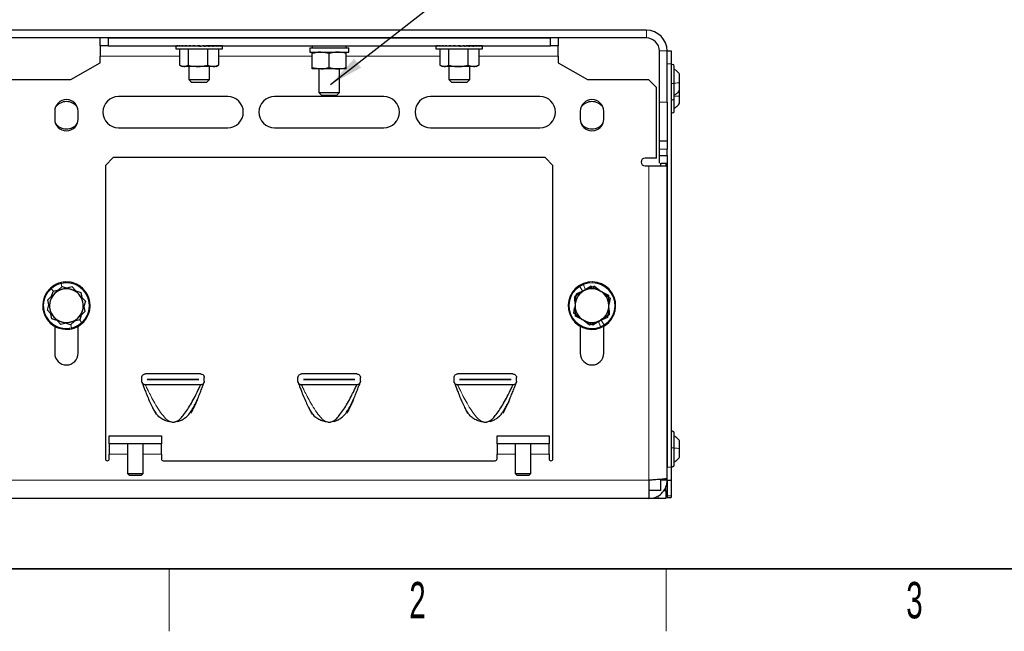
# Model space of a CAD drawing. Header units: millimetres. Extents: x 5 to 418, y 2 to 292.
# Tile 2 of 32: x 59 to 154, y 6 to 65. Entities that reach past the tile are written whole.
import ezdxf

# ---------------------------------------------------------------- set-up
doc = ezdxf.new("R2010")
doc.units = ezdxf.units.MM
doc.layers.add('SLD-0', color=7, linetype='Continuous')
doc.styles.add('SLDTEXTSTYLE0', font='TXT', dxfattribs={"width": 0.605})
doc.dimstyles.new('SLDDIMSTYLE2', dxfattribs={"dimtxt": 0.18, "dimasz": 3.302, "dimexe": 0, "dimexo": 0.0625, "dimgap": 0, "dimtad": 0, "dimtih": 1, "dimtoh": 1, "dimdec": 0, "dimrnd": 1e-09, "dimzin": 0, "dimdsep": 46, "dimtxsty": 'Standard', "dimsah": 1, "dimcen": 0.09, "dimadec": 0, "dimazin": 0, "dimtfac": 3.302, "dimtdec": 0, "dimtofl": 0, "dimtmove": 0, "dimatfit": 3, "dimfxl": 1, "dimfrac": 2, "dimtolj": 1, "dimtzin": 0, "dimarcsym": 0})

msp = doc.modelspace()

# ---------------------------------------------------------------- linework, layer by layer
at = {"color": 7, "linetype": 'Continuous', "lineweight": 25}
for p, q in [((119.5935, 63.7719), (58.6435, 63.7719)), ((119.5935, 63.0219), (58.6435, 63.0219)), ((67.1185, 62.2719), (67.1185, 63.0219)), ((67.8685, 63.0219), (67.8685, 62.2719)), ((67.8685, 63.0219), (110.3685, 63.0219)), ((110.3685, 62.2719), (110.3685, 63.0219)), ((111.1185, 63.0219), (111.1185, 62.2719)), ((67.8685, 62.2719), (67.1185, 62.2719)), ((67.1185, 62.2719), (67.1185, 61.2719)), ((67.8685, 62.2719), (110.3685, 62.2719)), ((74.381, 62.265), (74.381, 61.9694)), ((74.381, 61.9694), (76.4641, 61.9694)), ((74.3819, 62.2694), (74.3819, 62.2394)), ((74.3819, 62.2694), (74.4364, 62.269)), ((74.4122, 62.2694), (74.4122, 62.2692)), ((74.4122, 62.2694), (74.4371, 62.2692)), ((74.4376, 62.2694), (74.4376, 62.2394)), ((74.4376, 62.2694), (74.5716, 62.2685)), ((74.5273, 62.2694), (74.5273, 62.2688)), ((74.5273, 62.2694), (74.5751, 62.2691)), ((74.5771, 62.2694), (74.5771, 62.2394)), ((74.5771, 62.2694), (74.7823, 62.2679)), ((74.7227, 62.2694), (74.7227, 62.2683)), ((74.7227, 62.2694), (74.7905, 62.2689)), ((74.7466, 61.9694), (74.7466, 60.4145)), ((74.7951, 62.2694), (74.7951, 62.2394)), ((74.7951, 62.2694), (75.06, 62.2672)), ((74.9909, 62.2694), (74.9909, 62.2678)), ((74.9909, 62.2694), (75.047, 62.2689)), ((75.047, 62.2694), (75.047, 62.2673)), ((75.047, 62.2694), (76.5101, 62.2694)), ((75.0831, 62.2694), (75.0831, 62.2394)), ((75.0831, 62.2694), (75.3927, 62.2664)), ((75.4301, 62.2694), (75.4301, 62.2394)), ((75.4301, 62.2694), (75.7651, 62.2652)), ((75.5704, 61.9694), (75.5704, 60.4145)), ((75.6185, 62.2719), (75.6185, 62.2694)), ((75.8228, 62.2694), (75.8228, 62.2394)), ((75.8228, 62.2694), (76.0597, 62.2649)), ((76.0597, 62.2649), (76.0597, 62.2564)), ((76.2461, 62.2694), (76.2461, 62.2394)), ((76.2461, 62.2694), (76.3569, 62.2649)), ((76.3569, 62.2649), (76.3569, 62.247)), ((76.4641, 61.9694), (78.856, 61.9694)), ((76.5101, 62.2694), (78.19, 62.2694)), ((76.6837, 62.2694), (76.6837, 62.2394)), ((77.1187, 62.2694), (76.9698, 62.2649)), ((77.1187, 62.2694), (77.1187, 62.2394)), ((77.5346, 62.2694), (77.2619, 62.2649)), ((77.4423, 61.9694), (77.4423, 60.4145)), ((77.5346, 62.2694), (77.5346, 62.2394)), ((77.9152, 62.2694), (77.5346, 62.265)), ((77.6185, 62.2694), (77.6185, 62.2719)), ((77.9152, 62.2694), (77.9152, 62.2394)), ((78.2461, 62.2694), (77.9152, 62.2664)), ((78.19, 62.2689), (78.19, 62.2694)), ((78.2461, 62.2694), (78.2461, 62.2394)), ((78.5143, 62.2694), (78.2461, 62.2673)), ((78.4419, 62.2694), (78.2461, 62.2678)), ((78.4904, 61.9694), (78.4904, 60.4145)), ((78.5143, 62.2694), (78.5143, 62.2394)), ((78.7097, 62.2694), (78.5143, 62.268)), ((78.6599, 62.2694), (78.5143, 62.2683)), ((78.7097, 62.2694), (78.7097, 62.2394)), ((78.8248, 62.2694), (78.7097, 62.2686)), ((78.7994, 62.2694), (78.7097, 62.2688)), ((78.8248, 62.2694), (78.8248, 62.2394)), ((78.855, 62.2694), (78.8248, 62.2692)), ((78.856, 61.9694), (78.856, 62.265)), ((87.2435, 62.0719), (87.2435, 61.6719)), ((87.2435, 62.0719), (90.9935, 62.0719)), ((87.2435, 61.6719), (90.9935, 61.6719)), ((87.4887, 61.5268), (87.4935, 61.6719)), ((87.4887, 60.192), (87.4887, 61.5268)), ((87.4935, 62.2719), (87.4935, 62.0719)), ((87.4983, 60.192), (87.4983, 61.5268)), ((89.1281, 61.5268), (88.3132, 61.6719)), ((89.1281, 60.192), (89.1281, 61.5268)), ((90.7435, 62.0719), (90.7435, 62.2719)), ((90.7483, 60.192), (90.7483, 61.5268)), ((90.9935, 61.6719), (90.9935, 62.0719)), ((99.381, 62.2645), (99.381, 61.9694)), ((99.381, 61.9694), (103.856, 61.9694)), ((99.3821, 62.2694), (99.3821, 62.2394)), ((99.3821, 62.2694), (99.4378, 62.269)), ((99.4112, 62.2694), (99.4112, 62.2692)), ((99.4112, 62.2694), (99.4384, 62.2692)), ((99.439, 62.2694), (99.439, 62.2394)), ((99.439, 62.2694), (99.5741, 62.2685)), ((99.525, 62.2694), (99.525, 62.2688)), ((99.525, 62.2694), (99.5774, 62.269)), ((99.5797, 62.2694), (99.5797, 62.2394)), ((99.5797, 62.2694), (99.7858, 62.2679)), ((99.7193, 62.2694), (99.7193, 62.2684)), ((99.7193, 62.2694), (99.7937, 62.2688)), ((99.7462, 61.9694), (99.7462, 60.4145)), ((99.7987, 62.2694), (99.7987, 62.2394)), ((99.7987, 62.2694), (100.0644, 62.2672)), ((99.9866, 62.2694), (99.9866, 62.2679)), ((99.9866, 62.2694), (100.047, 62.2688)), ((100.047, 62.2694), (100.047, 62.2674)), ((100.047, 62.2694), (103.19, 62.2694)), ((100.0877, 62.2694), (100.0877, 62.2394)), ((100.0877, 62.2694), (100.3978, 62.2664)), ((100.4354, 62.2694), (100.4354, 62.2394)), ((100.4354, 62.2694), (100.7706, 62.2652)), ((100.5748, 61.9694), (100.5748, 60.4145)), ((100.6185, 62.2719), (100.6185, 62.2694)), ((100.8287, 62.2694), (100.8287, 62.2394)), ((100.8287, 62.2694), (101.0638, 62.2649)), ((101.0638, 62.2649), (101.0638, 62.2562)), ((101.2523, 62.2694), (101.2523, 62.2394)), ((101.2523, 62.2694), (101.3613, 62.2649)), ((101.3613, 62.2649), (101.3613, 62.2469)), ((101.6899, 62.2694), (101.6899, 62.2394)), ((102.1249, 62.2694), (101.9741, 62.2649)), ((102.1249, 62.2694), (102.1249, 62.2394)), ((102.5403, 62.2694), (102.2659, 62.2649)), ((102.4471, 61.9694), (102.4471, 60.4145)), ((102.5403, 62.2694), (102.5403, 62.2394)), ((102.9203, 62.2694), (102.5403, 62.265)), ((102.6185, 62.2694), (102.6185, 62.2719)), ((102.9203, 62.2694), (102.9203, 62.2394)), ((103.2504, 62.2694), (102.9203, 62.2664)), ((103.19, 62.2688), (103.19, 62.2694)), ((103.2504, 62.2694), (103.2504, 62.2394)), ((103.5176, 62.2694), (103.2504, 62.2673)), ((103.4383, 62.2694), (103.2504, 62.2679)), ((103.4908, 61.9694), (103.4908, 60.4145)), ((103.5176, 62.2694), (103.5176, 62.2394)), ((103.712, 62.2694), (103.5176, 62.268)), ((103.6573, 62.2694), (103.5176, 62.2684)), ((103.712, 62.2694), (103.712, 62.2394)), ((103.8258, 62.2694), (103.712, 62.2686)), ((103.7979, 62.2694), (103.712, 62.2688)), ((103.8258, 62.2694), (103.8258, 62.2394)), ((103.8549, 62.2694), (103.8258, 62.2692)), ((103.856, 61.9694), (103.856, 62.2645)), ((111.1185, 62.2719), (110.3685, 62.2719)), ((111.1185, 61.2719), (111.1185, 62.2719)), ((120.8435, 56.8469), (120.8435, 61.7719)), ((121.5935, 61.7719), (121.9685, 61.7719)), ((121.5935, 56.8469), (121.5935, 61.7719)), ((121.9685, 61.7719), (121.9685, 60.5219)), ((64.3039, 59.0219), (67.1185, 60.6469)), ((67.1185, 60.6469), (67.1185, 61.2719)), ((111.1185, 61.2719), (111.1185, 60.6469)), ((111.1185, 60.6469), (113.9331, 59.0219)), ((74.7466, 60.4145), (75.1585, 60.2694)), ((74.8019, 60.38), (74.9935, 60.2694)), ((75.1585, 60.2694), (74.9935, 60.2694)), ((76.5064, 60.2694), (75.1585, 60.2694)), ((75.6185, 60.2694), (75.6185, 59.0219)), ((77.9664, 60.2694), (76.5064, 60.2694)), ((77.4423, 60.4145), (77.9664, 60.2694)), ((77.6185, 59.0219), (77.6185, 60.2694)), ((78.2435, 60.2694), (77.9664, 60.2694)), ((78.2435, 60.2694), (78.435, 60.38)), ((78.4904, 60.4145), (78.4278, 60.3925)), ((87.4983, 60.192), (87.4935, 60.0469)), ((88.3132, 60.0469), (87.4935, 60.0469)), ((87.4983, 60.192), (88.3132, 60.0469)), ((88.1185, 60.0469), (88.1185, 57.7719)), ((89.9382, 60.0469), (88.3132, 60.0469)), ((90.7435, 60.0469), (89.9382, 60.0469)), ((90.1185, 57.7719), (90.1185, 60.0469)), ((99.7462, 60.4145), (100.1605, 60.2694)), ((99.7997, 60.3813), (99.9935, 60.2694)), ((100.1605, 60.2694), (99.9935, 60.2694)), ((101.5109, 60.2694), (100.1605, 60.2694)), ((100.6185, 60.2694), (100.6185, 59.0219)), ((102.9689, 60.2694), (101.5109, 60.2694)), ((102.4471, 60.4145), (102.9689, 60.2694)), ((102.6185, 59.0219), (102.6185, 60.2694)), ((103.2435, 60.2694), (102.9689, 60.2694)), ((103.2435, 60.2694), (103.4373, 60.3813)), ((103.4908, 60.4145), (103.4303, 60.3934)), ((121.9685, 60.5219), (121.9685, 21.7719)), ((122.2685, 58.666), (122.2685, 60.3219)), ((58.431, 59.0219), (64.3039, 59.0219)), ((75.6185, 59.0219), (75.8685, 58.7719)), ((75.6185, 59.0219), (77.6185, 59.0219)), ((75.8685, 58.7719), (77.3685, 58.7719)), ((77.3685, 58.7719), (77.6185, 59.0219)), ((100.6185, 59.0219), (100.8685, 58.7719)), ((100.6185, 59.0219), (102.6185, 59.0219)), ((100.8685, 58.7719), (102.3685, 58.7719)), ((102.3685, 58.7719), (102.6185, 59.0219)), ((113.9331, 59.0219), (119.806, 59.0219)), ((120.556, 58.2719), (119.806, 59.0219)), ((122.2685, 57.2219), (122.2685, 58.666)), ((122.7935, 58.7193), (122.7935, 59.5419)), ((122.7935, 58.0019), (122.7935, 58.7193)), ((88.1185, 57.7719), (88.3685, 57.5219)), ((88.1185, 57.7719), (90.1185, 57.7719)), ((89.8685, 57.5219), (90.1185, 57.7719)), ((120.556, 51.4719), (120.556, 58.2719)), ((122.7935, 57.4516), (122.7935, 58.0019)), ((79.3685, 57.3969), (68.8685, 57.3969)), ((94.3685, 57.3969), (83.8685, 57.3969)), ((88.3685, 57.5219), (89.8685, 57.5219)), ((109.3685, 57.3969), (98.8685, 57.3969)), ((120.8435, 53.0969), (120.8435, 56.8469)), ((121.5935, 56.8469), (121.5935, 53.0969)), ((122.2685, 55.9719), (122.2685, 57.215)), ((122.7935, 56.7519), (122.7935, 57.4516)), ((62.7435, 55.9719), (62.7435, 55.2219)), ((64.9935, 55.2219), (64.9935, 55.9719)), ((113.2435, 55.9719), (113.2435, 55.2219)), ((115.4935, 55.2219), (115.4935, 55.9719)), ((68.8685, 54.3969), (79.3685, 54.3969)), ((83.8685, 54.3969), (94.3685, 54.3969)), ((98.8685, 54.3969), (109.3685, 54.3969)), ((121.5935, 53.0969), (120.8435, 53.0969)), ((120.8435, 52.3469), (120.8435, 53.0969)), ((121.5935, 53.0969), (121.5935, 52.3469)), ((120.8435, 51.7219), (120.8435, 52.3469)), ((121.5935, 51.7219), (121.5935, 52.3469)), ((67.6185, 50.7719), (68.3685, 51.5219)), ((109.8685, 51.5219), (68.3685, 51.5219)), ((109.8685, 51.5219), (110.6185, 50.7719)), ((120.556, 51.4719), (119.4685, 51.4719)), ((120.8435, 51.7219), (121.5935, 51.7219)), ((120.8435, 50.9969), (120.8435, 51.7219)), ((121.5935, 51.7219), (121.5935, 50.9719)), ((67.6185, 50.7719), (67.6185, 22.5844)), ((110.6185, 22.5844), (110.6185, 50.7719)), ((119.4685, 50.7219), (119.8435, 50.7219)), ((119.8435, 50.7219), (121.5935, 50.7219)), ((120.9935, 50.7219), (120.9935, 50.9969)), ((121.5935, 50.9719), (120.9935, 50.9719)), ((121.5717, 50.9719), (121.4935, 50.8365)), ((121.4935, 50.7219), (121.4935, 50.9719)), ((121.5935, 50.9719), (121.5935, 21.7719)), ((121.5935, 20.6987), (121.5935, 50.7219)), ((63.5, 38.8796), (62.5862, 38.6668)), ((63.471, 39.1307), (63.0889, 38.7838)), ((63.471, 39.1307), (64.3644, 38.8444)), ((64.4137, 39.0923), (63.5, 38.8796)), ((64.3644, 38.8444), (65.2579, 38.558)), ((64.4137, 39.0923), (64.7664, 38.7155)), ((114.2955, 39.1719), (113.6221, 38.7473)), ((114.6222, 39.1561), (113.7537, 38.8011)), ((114.2955, 39.1719), (115.1256, 38.7347)), ((114.6222, 39.1561), (115.2514, 38.6685)), ((62.444, 38.1985), (62.0816, 37.8696)), ((62.191, 37.3652), (62.0816, 37.8696)), ((62.444, 38.1985), (62.5862, 38.6668)), ((65.2579, 38.558), (65.3615, 38.0797)), ((65.3615, 38.0797), (65.696, 37.7224)), ((113.5019, 38.6715), (112.7082, 38.1712)), ((112.7266, 37.6985), (112.7082, 38.1712)), ((112.7584, 37.5166), (112.8853, 38.4462)), ((113.6221, 38.7473), (112.8853, 38.4462)), ((115.2514, 38.6685), (115.9558, 38.2976)), ((115.3638, 38.5814), (116.1054, 38.0068)), ((115.9558, 38.2976), (115.9923, 37.3601)), ((116.1054, 38.0068), (116.0356, 37.4948)), ((62.041, 36.8714), (62.191, 37.3652)), ((65.696, 37.7224), (65.546, 37.2286)), ((65.546, 37.2286), (65.6554, 36.7242)), ((112.6316, 36.587), (112.7014, 37.099)), ((112.7812, 36.2962), (112.7447, 37.2337)), ((115.9786, 37.0772), (115.8517, 36.1476)), ((62.3754, 36.5141), (62.041, 36.8714)), ((62.4791, 36.0358), (62.3754, 36.5141)), ((63.3725, 35.7494), (62.4791, 36.0358)), ((65.293, 36.3953), (65.1507, 35.927)), ((65.6554, 36.7242), (65.293, 36.3953)), ((113.3732, 36.0124), (112.6316, 36.587)), ((113.4856, 35.9253), (112.7812, 36.2962)), ((115.8517, 36.1476), (115.1149, 35.8465)), ((116.0288, 36.4226), (115.2351, 35.9223)), ((116.0104, 36.8953), (116.0288, 36.4226)), ((62.7435, 35.3195), (62.7435, 32.7219)), ((63.3232, 35.5015), (62.9706, 35.8783)), ((64.237, 35.7142), (63.3232, 35.5015)), ((64.266, 35.4631), (63.3725, 35.7494)), ((65.1507, 35.927), (64.237, 35.7142)), ((64.6481, 35.81), (64.266, 35.4631)), ((64.9935, 32.7219), (64.9935, 35.3195)), ((113.2435, 35.3195), (113.2435, 32.7219)), ((114.1148, 35.4377), (113.4856, 35.9253)), ((114.4415, 35.4219), (113.6114, 35.8591)), ((114.9833, 35.7927), (114.1148, 35.4377)), ((115.1149, 35.8465), (114.4415, 35.4219)), ((115.4935, 32.7219), (115.4935, 35.3195)), ((71.1185, 30.0368), (71.1185, 30.3868)), ((76.7685, 30.7368), (71.4685, 30.7368)), ((77.1185, 30.0368), (77.1185, 30.3868)), ((86.1185, 30.0368), (86.1185, 30.3868)), ((91.7685, 30.7368), (86.4685, 30.7368)), ((92.1185, 30.0368), (92.1185, 30.3868)), ((101.1185, 30.0368), (101.1185, 30.3868)), ((106.7685, 30.7368), (101.4685, 30.7368)), ((107.1185, 30.0368), (107.1185, 30.3868)), ((76.7685, 29.6868), (71.4685, 29.6868)), ((71.6435, 30.213), (76.5935, 30.213)), ((71.6435, 30.2105), (71.6435, 30.213)), ((76.5935, 30.2105), (71.6435, 30.2105)), ((76.5935, 30.213), (76.5935, 30.2105)), ((91.7685, 29.6868), (86.4685, 29.6868)), ((86.6435, 30.213), (91.5935, 30.213)), ((86.6435, 30.2105), (86.6435, 30.213)), ((91.5935, 30.2105), (86.6435, 30.2105)), ((91.5935, 30.213), (91.5935, 30.2105)), ((106.7685, 29.6868), (101.4685, 29.6868)), ((101.6435, 30.213), (106.5935, 30.213)), ((101.6435, 30.2105), (101.6435, 30.213)), ((106.5935, 30.2105), (101.6435, 30.2105)), ((106.5935, 30.213), (106.5935, 30.2105)), ((72.4499, 26.962), (72.3813, 27.0625)), ((75.8557, 27.0625), (75.7871, 26.962)), ((75.8827, 27.1219), (75.8557, 27.0625)), ((75.9471, 27.2204), (75.9937, 27.2997)), ((87.4499, 26.962), (87.3813, 27.0625)), ((90.8557, 27.0625), (90.7871, 26.962)), ((90.8827, 27.1219), (90.8557, 27.0625)), ((90.9471, 27.2204), (90.9937, 27.2997)), ((102.4499, 26.962), (102.3813, 27.0625)), ((105.8557, 27.0625), (105.7871, 26.962)), ((105.8827, 27.1219), (105.8557, 27.0625)), ((105.9471, 27.2204), (105.9937, 27.2997)), ((74.5895, 26.1755), (74.248, 26.1159)), ((89.5895, 26.1755), (89.248, 26.1159)), ((104.5895, 26.1755), (104.248, 26.1159)), ((67.9935, 24.7719), (72.9935, 24.7719)), ((67.9935, 24.0219), (67.9935, 24.7719)), ((72.9935, 24.7719), (72.9935, 24.0219)), ((105.2435, 24.0219), (105.2435, 24.7719)), ((105.2435, 24.7719), (110.2435, 24.7719)), ((110.2435, 24.7719), (110.2435, 24.0219)), ((122.2685, 23.6242), (122.2685, 25.0719)), ((72.9935, 24.0219), (67.9935, 24.0219)), ((67.9935, 24.0219), (67.9935, 23.0219)), ((69.7435, 24.0219), (69.7435, 21.1719)), ((71.2435, 21.1719), (71.2435, 24.0219)), ((72.9935, 23.0219), (72.9935, 24.0219)), ((110.2435, 24.0219), (105.2435, 24.0219)), ((105.2435, 24.0219), (105.2435, 23.0219)), ((106.9935, 24.0219), (106.9935, 21.1719)), ((108.4935, 21.1719), (108.4935, 24.0219)), ((110.2435, 23.0219), (110.2435, 24.0219)), ((122.7935, 23.5727), (122.7935, 24.2919)), ((67.9935, 22.5844), (67.9935, 23.0219)), ((72.9935, 23.0219), (72.9935, 22.5844)), ((105.2435, 22.5844), (105.2435, 23.0219)), ((110.2435, 23.0219), (110.2435, 22.5844)), ((122.2685, 21.9719), (122.2685, 23.6242)), ((122.7935, 22.7519), (122.7935, 23.5727)), ((73.181, 22.3969), (105.056, 22.3969)), ((121.9685, 21.7719), (121.9685, 20.5219)), ((69.7435, 21.1719), (69.8935, 21.0219)), ((69.7435, 21.1719), (69.8942, 21.1719)), ((69.8935, 21.0219), (70.0141, 21.0219)), ((69.8942, 21.1719), (71.2435, 21.1719)), ((70.0141, 21.0219), (71.0935, 21.0219)), ((71.0935, 21.0219), (71.2435, 21.1719)), ((106.9935, 21.1719), (107.1435, 21.0219)), ((106.9935, 21.1719), (107.2438, 21.1719)), ((107.1435, 21.0219), (107.3437, 21.0219)), ((107.2438, 21.1719), (108.4935, 21.1719)), ((107.3437, 21.0219), (108.3435, 21.0219)), ((108.3435, 21.0219), (108.4935, 21.1719)), ((119.8435, 20.5219), (119.8435, 18.7719)), ((120.9935, 19.5219), (120.9935, 20.604)), ((121.5935, 20.5219), (120.9935, 20.5219)), ((121.4685, 19.9969), (121.4935, 20.0219)), ((121.4685, 19.5219), (121.4685, 19.9283)), ((121.5935, 20.5219), (121.5935, 20.6987)), ((121.5935, 20.5219), (121.9685, 20.5219)), ((121.5935, 20.5219), (121.5935, 19.0144)), ((121.9685, 20.5219), (121.9685, 19.0144)), ((120.9935, 19.5219), (119.8435, 19.5219)), ((121.2639, 19.5219), (121.4685, 19.5219)), ((121.4685, 19.5219), (121.4685, 18.7719)), ((121.5935, 19.0144), (121.5935, 18.8469)), ((121.9685, 19.0144), (121.9685, 18.8469)), ((119.8435, 18.7719), (58.3935, 18.7719)), ((120.7185, 18.7719), (119.8435, 18.7719)), ((121.4685, 18.7719), (120.7185, 18.7719)), ((121.5935, 18.8469), (121.9685, 18.8469))]:
    msp.add_line(p, q, dxfattribs=at)
at = {"color": 7, "linetype": 'Continuous', "lineweight": 18}
for p, q in [((119.5935, 63.7719), (119.5935, 63.0219)), ((120.8435, 61.7719), (121.5935, 61.7719)), ((67.1185, 61.2719), (74.7466, 61.2719)), ((78.4904, 61.2719), (87.4887, 61.2719)), ((90.7483, 61.2719), (99.7462, 61.2719)), ((103.4908, 61.2719), (111.1185, 61.2719)), ((121.5935, 60.5219), (121.9685, 60.5219)), ((120.8435, 56.8469), (121.5935, 56.8469)), ((121.5935, 52.3469), (120.8435, 52.3469)), ((119.8435, 20.5219), (119.8435, 50.7219)), ((62.6183, 38.6743), (62.3929, 38.9225)), ((63.4438, 39.1211), (63.3706, 39.4351)), ((113.5019, 38.6715), (113.1976, 39.1541)), ((113.7537, 38.8011), (113.5379, 39.3292)), ((64.2903, 35.4852), (64.3664, 35.1587)), ((65.1187, 35.9195), (65.3441, 35.6713)), ((114.9833, 35.7927), (115.1991, 35.2646)), ((115.2351, 35.9223), (115.5394, 35.4398)), ((67.9935, 23.0219), (69.7435, 23.0219)), ((71.2435, 23.0219), (72.9935, 23.0219)), ((105.2435, 23.0219), (106.9935, 23.0219)), ((108.4935, 23.0219), (110.2435, 23.0219)), ((121.5935, 21.7719), (121.9685, 21.7719)), ((119.8435, 20.5219), (58.3935, 20.5219)), ((120.7185, 18.7719), (120.7185, 19.0346)), ((121.5935, 19.0144), (121.9685, 19.0144))]:
    msp.add_line(p, q, dxfattribs=at)
at = {"color": 7, "linetype": 'Continuous', "lineweight": 25}
for centre, radius, start, end in [((119.5935, 61.7719), 2, 360, 90), ((119.5935, 61.7719), 1.25, 360, 90), ((122.1185, 60.3219), 0.15, 0, 180), ((63.8685, 55.9719), 1.125, 0, 180), ((63.8685, 55.5969), 1.3125, 90, 142.616802), ((63.8685, 55.5969), 1.3125, 37.383198, 90), ((68.8685, 55.8969), 1.5, 90, 270), ((79.3685, 55.8969), 1.5, 270, 90), ((83.8685, 55.8969), 1.5, 90, 270), ((94.3685, 55.8969), 1.5, 270, 90), ((98.8685, 55.8969), 1.5, 90, 270), ((109.3685, 55.8969), 1.5, 270, 90), ((114.3685, 55.9719), 1.125, 0, 180), ((114.3685, 55.5969), 1.3125, 37.383198, 142.616802), ((122.1185, 57.2219), 0.15, 180, 360), ((122.1185, 55.9719), 0.15, 180, 360), ((63.8685, 55.2219), 1.125, 180, 0), ((114.3685, 55.2219), 1.125, 180, 0), ((63.8685, 55.5969), 1.3125, 217.383198, 322.616802), ((114.3685, 55.5969), 1.3125, 217.383198, 270), ((114.3685, 55.5969), 1.3125, 270, 322.616802), ((119.4685, 51.0969), 0.375, 90, 270), ((63.8685, 37.2969), 2.275, 103.107009, 283.107009), ((63.8685, 37.2969), 2.275, 132.229911, 312.229911), ((63.8685, 37.2969), 1.625, 103.107009, 163.107009), ((63.8685, 37.2969), 2.275, 312.229911, 132.229911), ((63.8685, 37.2969), 1.625, 72.229911, 132.229911), ((63.8685, 37.2969), 2.275, 283.107009, 103.107009), ((63.8685, 37.2969), 1.625, 43.107009, 103.107009), ((63.8685, 37.2969), 1.625, 12.229911, 72.229911), ((114.3685, 37.2969), 2.275, 112.229911, 292.229911), ((114.3685, 37.2969), 2.275, 122.229911, 302.229911), ((114.3685, 37.2969), 1.625, 112.229911, 172.229911), ((114.3685, 37.2969), 2.275, 302.229911, 122.229911), ((114.3685, 37.2969), 1.625, 62.229911, 122.229911), ((114.3685, 37.2969), 2.275, 292.229911, 112.229911), ((114.3685, 37.2969), 1.625, 52.229911, 112.229911), ((63.8685, 37.2969), 1.625, 132.229911, 192.229911), ((63.8685, 37.2969), 1.625, 343.107009, 43.107009), ((114.3685, 37.2969), 1.625, 122.229911, 182.229911), ((114.3685, 37.2969), 1.625, 2.229911, 62.229911), ((114.3685, 37.2969), 1.625, 352.229911, 52.229911), ((63.8685, 37.2969), 1.625, 163.107009, 223.107009), ((63.8685, 37.2969), 1.625, 192.229911, 252.229911), ((63.8685, 37.2969), 1.625, 312.229911, 12.229911), ((114.3685, 37.2969), 1.625, 172.229911, 232.229911), ((114.3685, 37.2969), 1.625, 182.229911, 242.229911), ((114.3685, 37.2969), 1.625, 292.229911, 352.229911), ((114.3685, 37.2969), 1.625, 302.229911, 2.229911), ((63.8685, 37.2969), 1.625, 223.107009, 283.107009), ((63.8685, 37.2969), 1.625, 252.229911, 312.229911), ((63.8685, 37.2969), 1.625, 283.107009, 343.107009), ((114.3685, 37.2969), 1.625, 232.229911, 292.229911), ((114.3685, 37.2969), 1.625, 242.229911, 302.229911), ((63.8685, 32.7219), 1.125, 180, 0), ((114.3685, 32.7219), 1.125, 180, 0), ((74.1185, 28.1743), 2.0625, 266.4, 273.6), ((89.1185, 28.1743), 2.0625, 266.4, 273.6), ((104.1185, 28.1743), 2.0625, 266.4, 273.6), ((122.1185, 25.0719), 0.15, 0, 180), ((67.806, 22.5844), 0.1875, 180, 0), ((73.181, 22.5844), 0.1875, 180, 270), ((105.056, 22.5844), 0.1875, 270, 0), ((110.431, 22.5844), 0.1875, 180, 0), ((122.1185, 21.9719), 0.15, 180, 360)]:
    msp.add_arc(centre, radius, start, end, dxfattribs=at)
at = {"color": 7, "linetype": 'Continuous', "lineweight": 18}
for centre, start, end in [((63.8685, 37.2969), 103.107009, 283.107009), ((63.8685, 37.2969), 132.229911, 312.229911), ((63.8685, 37.2969), 312.229911, 132.229911), ((63.8685, 37.2969), 283.107009, 103.107009), ((114.3685, 37.2969), 112.229911, 292.229911), ((114.3685, 37.2969), 122.229911, 302.229911), ((114.3685, 37.2969), 302.229911, 122.229911), ((114.3685, 37.2969), 292.229911, 112.229911)]:
    msp.add_arc(centre, 2.1954, start, end, dxfattribs=at)
at = {"color": 7, "linetype": 'Continuous', "lineweight": 25}
for centre, major_axis, ratio, start_param, end_param in [((76.6185, 62.2544), (2.2375, -0.0106), 0.0682308, 3.1127843, 3.1419161), ((76.6185, 62.2544), (2.2375, 0.0195), 0.0678367, 2.9155195, 3.1118691), ((76.6185, 62.2544), (2.2375, 0.0489), 0.0648133, 2.718346, 2.9146955), ((76.6185, 62.2544), (2.2375, 0.0763), 0.0592858, 2.5213903, 2.7177399), ((76.6185, 62.2544), (2.2375, 0.1008), 0.0514799, 2.3247445, 2.5210941), ((76.6185, 62.2544), (2.2375, 0.1213), 0.0417088, 2.1284523, 2.3248018), ((76.6185, 62.2544), (2.2375, 0.1371), 0.0303567, 1.9325031, 2.1288526), ((76.6185, 62.2544), (2.2375, 0.1477), 0.0178614, 1.7368348, 1.9331844), ((76.6185, 62.2544), (2.2375, 0.1527), 0.0046966, 1.5413441, 1.7376936), ((76.6185, 62.2544), (1.5715, 0.1066), 0.0086439, 4.7409343, 4.9372839), ((76.6185, 62.2544), (2.2375, 0.1518), 0.0086439, 4.7409343, 4.9372839), ((76.6185, 62.2544), (2.2375, 0.1452), 0.021661, 4.9364651, 5.1328146), ((76.6185, 62.2544), (1.5715, 0.102), 0.021661, 5.0349475, 5.1328146), ((76.6185, 62.2544), (2.2375, 0.133), 0.0338652, 5.1322075, 5.328557), ((76.6185, 62.2544), (2.2375, 0.1157), 0.0447917, 5.3282542, 5.5246038), ((76.6185, 62.2544), (2.2375, 0.0939), 0.0540169, 5.5246527, 5.7210023), ((76.6185, 62.2544), (2.2375, 0.0684), 0.0611758, 5.7213974, 5.917747), ((76.6185, 62.2544), (2.2375, 0.0403), 0.0659794, 5.9184292, 6.1147788), ((76.6185, 62.2544), (2.2375, 0.0106), 0.0682308, 6.1156441, 6.3119937), ((101.6185, 62.2544), (2.2375, -0.0102), 0.0682439, 3.1099711, 3.1419031), ((101.6185, 62.2544), (2.2375, 0.0199), 0.0678119, 2.9127066, 3.1090561), ((101.6185, 62.2544), (2.2375, 0.0493), 0.0647517, 2.7155353, 2.9118849), ((101.6185, 62.2544), (2.2375, 0.0767), 0.0591899, 2.5185835, 2.7149331), ((101.6185, 62.2544), (2.2375, 0.1011), 0.0513535, 2.3219426, 2.5182921), ((101.6185, 62.2544), (2.2375, 0.1215), 0.041557, 2.1256555, 2.322005), ((101.6185, 62.2544), (2.2375, 0.1373), 0.0301855, 1.9297108, 2.1260603), ((101.6185, 62.2544), (2.2375, 0.1478), 0.0176772, 1.7340459, 1.9303954), ((101.6185, 62.2544), (2.2375, 0.1527), 0.0045064, 1.5385568, 1.7349063), ((101.6185, 62.2544), (1.5715, 0.1066), 0.008833, 4.7437219, 4.9400715), ((101.6185, 62.2544), (2.2375, 0.1518), 0.008833, 4.7437219, 4.9400715), ((101.6185, 62.2544), (2.2375, 0.145), 0.0218419, 4.9392549, 5.1356044), ((101.6185, 62.2544), (1.5715, 0.1019), 0.0218419, 5.0390378, 5.1356044), ((101.6185, 62.2544), (2.2375, 0.1327), 0.034031, 5.1350011, 5.3313506), ((101.6185, 62.2544), (2.2375, 0.1154), 0.0449361, 5.3310526, 5.5274021), ((101.6185, 62.2544), (2.2375, 0.0935), 0.0541343, 5.5274562, 5.7238058), ((101.6185, 62.2544), (2.2375, 0.068), 0.0612614, 5.7242055, 5.9205551), ((101.6185, 62.2544), (2.2375, 0.0399), 0.0660298, 5.9212408, 6.1175903), ((101.6185, 62.2544), (2.2375, 0.0102), 0.0682439, 6.1184574, 6.3148069)]:
    msp.add_ellipse(centre, major_axis=major_axis, ratio=ratio, start_param=start_param, end_param=end_param, dxfattribs=at)
for points, knots in [([(87.4935, 61.6719), (87.4936, 61.6718), (87.4952, 61.6697), (87.4968, 61.5956), (87.4983, 61.5268)], [0, 0, 0, 0, 0.0702148, 1, 1, 1, 1]), ([(88.3132, 61.6719), (88.2939, 61.6718), (88.0187, 61.6697), (87.749, 61.5956), (87.4983, 61.5268)], [0, 0, 0, 0, 0.07021477, 1, 1, 1, 1]), ([(89.9382, 61.6719), (89.8712, 61.6701), (89.597, 61.6628), (89.3299, 61.5853), (89.1281, 61.5268)], [0, 0, 0, 0, 0.2443658, 1, 1, 1, 1]), ([(90.7483, 61.5268), (90.6884, 61.5461), (90.4245, 61.6316), (90.1502, 61.6543), (89.9382, 61.6719)], [0, 0, 0, 0, 0.2269026, 1, 1, 1, 1]), ([(90.7483, 61.5268), (90.7475, 61.5673), (90.7459, 61.6492), (90.7443, 61.6643), (90.7435, 61.6719)], [0, 0, 0, 0, 0.495458, 1, 1, 1, 1]), ([(75.1585, 60.2694), (75.1683, 60.2695), (75.3074, 60.2716), (75.4437, 60.3457), (75.5704, 60.4145)], [0, 0, 0, 0, 0.0702148, 1, 1, 1, 1]), ([(75.5704, 60.4145), (75.6389, 60.3953), (75.9438, 60.3099), (76.2607, 60.2871), (76.5064, 60.2694)], [0, 0, 0, 0, 0.22470115, 1, 1, 1, 1]), ([(76.5064, 60.2694), (76.5832, 60.2712), (76.9, 60.2784), (77.2086, 60.3559), (77.4423, 60.4145)], [0, 0, 0, 0, 0.24263, 1, 1, 1, 1]), ([(77.9664, 60.2694), (77.9788, 60.2695), (78.1558, 60.2716), (78.3292, 60.3457), (78.4904, 60.4145)], [0, 0, 0, 0, 0.07021477, 1, 1, 1, 1]), ([(87.4935, 60.0469), (87.4934, 60.047), (87.4918, 60.0491), (87.4902, 60.1232), (87.4887, 60.192)], [0, 0, 0, 0, 0.0702148, 1, 1, 1, 1]), ([(88.3132, 60.0469), (88.3325, 60.047), (88.6077, 60.0491), (88.8773, 60.1232), (89.1281, 60.192)], [0, 0, 0, 0, 0.0702148, 1, 1, 1, 1]), ([(89.1281, 60.192), (89.3299, 60.1335), (89.597, 60.056), (89.8712, 60.0487), (89.9382, 60.0469)], [0, 0, 0, 0, 0.75563417, 1, 1, 1, 1]), ([(89.9382, 60.0469), (90.1502, 60.0645), (90.4245, 60.0872), (90.6884, 60.1727), (90.7483, 60.192)], [0, 0, 0, 0, 0.7730974, 1, 1, 1, 1]), ([(90.7435, 60.0469), (90.7436, 60.0471), (90.7444, 60.0484), (90.7461, 60.0801), (90.7475, 60.1545), (90.7483, 60.192)], [0, 0, 0, 0, 0.0700769, 0.5307777, 1, 1, 1, 1]), ([(100.1605, 60.2694), (100.1703, 60.2696), (100.2447, 60.2709), (100.3849, 60.3026), (100.5111, 60.377), (100.5748, 60.4145)], [0, 0, 0, 0, 0.07007691, 0.53077766, 1, 1, 1, 1]), ([(100.5748, 60.4145), (100.6903, 60.3839), (100.9223, 60.3223), (101.2369, 60.2763), (101.4342, 60.2713), (101.5109, 60.2694)], [0, 0, 0, 0, 0.3770595, 0.7576013, 1, 1, 1, 1]), ([(101.5109, 60.2694), (101.6329, 60.2742), (101.8786, 60.2837), (102.1907, 60.3443), (102.3785, 60.3958), (102.4471, 60.4145)], [0, 0, 0, 0, 0.3849788, 0.7756003, 1, 1, 1, 1]), ([(102.9689, 60.2694), (102.9813, 60.2695), (103.1575, 60.2716), (103.3302, 60.3457), (103.4908, 60.4145)], [0, 0, 0, 0, 0.0702148, 1, 1, 1, 1]), ([(122.7935, 59.5419), (122.7201, 59.6373), (122.5732, 59.8281), (122.3701, 59.9573), (122.2685, 60.0219)], [0, 0, 0, 0, 0.49999998, 1, 1, 1, 1]), ([(122.7935, 59.5419), (122.7201, 59.6373), (122.5732, 59.8281), (122.3701, 59.9573), (122.2685, 60.0219)], [0, 0, 0, 0, 0.4999999, 1, 1, 1, 1]), ([(122.2685, 57.5219), (122.3701, 57.5865), (122.5732, 57.7157), (122.7201, 57.9065), (122.7935, 58.0019)], [0, 0, 0, 0, 0.5, 1, 1, 1, 1]), ([(122.2685, 57.5219), (122.3701, 57.5865), (122.5732, 57.7157), (122.7201, 57.9065), (122.7935, 58.0019)], [0, 0, 0, 0, 0.5000001, 1, 1, 1, 1]), ([(122.2685, 56.2719), (122.3701, 56.3365), (122.5732, 56.4657), (122.7201, 56.6565), (122.7935, 56.7519)], [0, 0, 0, 0, 0.5000001, 1, 1, 1, 1]), ([(122.2685, 56.2719), (122.3701, 56.3365), (122.5732, 56.4657), (122.7201, 56.6565), (122.7935, 56.7519)], [0, 0, 0, 0, 0.5, 1, 1, 1, 1]), ([(71.1185, 30.3868), (71.1209, 30.4172), (71.1256, 30.4778), (71.1644, 30.5691), (71.2371, 30.6597), (71.3439, 30.7245), (71.4297, 30.733), (71.4685, 30.7368)], [0, 0, 0, 0, 0.1367915, 0.272729, 0.4771299, 0.7637069, 1, 1, 1, 1]), ([(76.7685, 30.7368), (76.8122, 30.7319), (76.9085, 30.7213), (77.0176, 30.6448), (77.0849, 30.5454), (77.1141, 30.4626), (77.1172, 30.4094), (77.1185, 30.3868)], [0, 0, 0, 0, 0.2664894, 0.5877782, 0.7599752, 0.8981673, 1, 1, 1, 1]), ([(86.1185, 30.3868), (86.1209, 30.4172), (86.1256, 30.4778), (86.1644, 30.5691), (86.2371, 30.6597), (86.3439, 30.7245), (86.4297, 30.733), (86.4685, 30.7368)], [0, 0, 0, 0, 0.1367915, 0.272729, 0.4771299, 0.7637069, 1, 1, 1, 1]), ([(91.7685, 30.7368), (91.8122, 30.7319), (91.9085, 30.7213), (92.0176, 30.6448), (92.0849, 30.5454), (92.1141, 30.4626), (92.1172, 30.4094), (92.1185, 30.3868)], [0, 0, 0, 0, 0.2664894, 0.5877782, 0.7599752, 0.8981673, 1, 1, 1, 1]), ([(101.1185, 30.3868), (101.1209, 30.4172), (101.1256, 30.4778), (101.1644, 30.5691), (101.2371, 30.6597), (101.3439, 30.7245), (101.4297, 30.733), (101.4685, 30.7368)], [0, 0, 0, 0, 0.1367915, 0.272729, 0.4771299, 0.7637069, 1, 1, 1, 1]), ([(106.7685, 30.7368), (106.8122, 30.7319), (106.9085, 30.7213), (107.0176, 30.6448), (107.0849, 30.5454), (107.1141, 30.4626), (107.1172, 30.4094), (107.1185, 30.3868)], [0, 0, 0, 0, 0.2664894, 0.5877782, 0.7599752, 0.8981673, 1, 1, 1, 1]), ([(71.4685, 29.6868), (71.4248, 29.6916), (71.3285, 29.7023), (71.2194, 29.7787), (71.152, 29.8781), (71.1229, 29.961), (71.1198, 30.0142), (71.1185, 30.0368)], [0, 0, 0, 0, 0.2664894, 0.5877782, 0.7599752, 0.8981673, 1, 1, 1, 1]), ([(71.1357, 29.9286), (71.136, 29.9279), (71.1367, 29.926), (71.1495, 29.8902), (71.1874, 29.7849), (71.2666, 29.5696), (71.3852, 29.255), (71.5582, 28.811), (71.7692, 28.2982), (72.0025, 27.7683), (72.1666, 27.4489), (72.2433, 27.2997)], [0, 0, 0, 0, 0.00871955, 0.02066779, 0.07130837, 0.14386707, 0.26792313, 0.413058, 0.62052243, 0.82265972, 1, 1, 1, 1]), ([(74.248, 26.1159), (74.3457, 26.142), (74.5596, 26.1992), (74.8618, 26.4734), (75.1921, 26.8546), (75.5349, 27.3503), (75.8901, 27.9386), (76.2173, 28.542), (76.4901, 29.0866), (76.6648, 29.4569), (76.7447, 29.6331), (76.7658, 29.6806), (76.7677, 29.6849), (76.7685, 29.6868)], [0, 0, 0, 0, 0.0781273, 0.1710083, 0.278026, 0.4166976, 0.5603945, 0.7170593, 0.8519797, 0.9499554, 0.983819, 0.9928589, 1, 1, 1, 1]), ([(74.5829, 26.1646), (74.6951, 26.2017), (74.9166, 26.275), (75.2529, 26.4826), (75.5808, 26.7726), (75.8475, 27.1261), (76.0922, 27.5341), (76.3212, 27.9898), (76.5402, 28.4821), (76.7413, 28.9722), (76.9073, 29.3995), (77.023, 29.711), (77.0816, 29.8732), (77.0971, 29.9165), (77.1012, 29.9279), (77.1014, 29.9285), (77.1015, 29.9287)], [0, 0, 0, 0, 0.0711865, 0.1405676, 0.2195851, 0.3207292, 0.4046368, 0.5117382, 0.6419422, 0.7494195, 0.8558061, 0.9461302, 0.9788992, 0.9911578, 0.9962849, 1, 1, 1, 1]), ([(77.1185, 30.0368), (77.1161, 30.0064), (77.1114, 29.9458), (77.0726, 29.8544), (76.9999, 29.7638), (76.8931, 29.6991), (76.8073, 29.6906), (76.7685, 29.6868)], [0, 0, 0, 0, 0.1367915, 0.272729, 0.4771299, 0.7637069, 1, 1, 1, 1]), ([(86.4685, 29.6868), (86.4248, 29.6916), (86.3285, 29.7023), (86.2194, 29.7787), (86.152, 29.8781), (86.1229, 29.961), (86.1198, 30.0142), (86.1185, 30.0368)], [0, 0, 0, 0, 0.2664894, 0.5877782, 0.7599752, 0.8981673, 1, 1, 1, 1]), ([(86.1357, 29.9286), (86.136, 29.9279), (86.1367, 29.926), (86.1495, 29.8902), (86.1874, 29.7849), (86.2666, 29.5696), (86.3852, 29.255), (86.5582, 28.811), (86.7692, 28.2982), (87.0025, 27.7683), (87.1666, 27.4489), (87.2433, 27.2997)], [0, 0, 0, 0, 0.0087195, 0.0206678, 0.0713084, 0.1438671, 0.2679231, 0.413058, 0.6205224, 0.8226597, 1, 1, 1, 1]), ([(89.248, 26.1159), (89.3457, 26.142), (89.5596, 26.1992), (89.8618, 26.4734), (90.1921, 26.8546), (90.5349, 27.3503), (90.8901, 27.9386), (91.2173, 28.542), (91.4901, 29.0866), (91.6648, 29.4569), (91.7447, 29.6331), (91.7658, 29.6806), (91.7677, 29.6849), (91.7685, 29.6868)], [0, 0, 0, 0, 0.0781273, 0.1710083, 0.278026, 0.4166976, 0.5603945, 0.7170593, 0.8519797, 0.9499554, 0.983819, 0.9928589, 1, 1, 1, 1]), ([(89.5829, 26.1646), (89.6951, 26.2017), (89.9166, 26.275), (90.2529, 26.4826), (90.5808, 26.7726), (90.8475, 27.1261), (91.0922, 27.5341), (91.3212, 27.9898), (91.5402, 28.4821), (91.7413, 28.9722), (91.9073, 29.3995), (92.023, 29.711), (92.0816, 29.8732), (92.0971, 29.9165), (92.1012, 29.9279), (92.1014, 29.9285), (92.1015, 29.9287)], [0, 0, 0, 0, 0.0711865, 0.1405676, 0.2195851, 0.3207292, 0.4046368, 0.5117382, 0.6419422, 0.7494195, 0.8558061, 0.9461302, 0.9788992, 0.9911578, 0.9962849, 1, 1, 1, 1]), ([(92.1185, 30.0368), (92.1161, 30.0064), (92.1114, 29.9458), (92.0726, 29.8544), (91.9999, 29.7638), (91.8931, 29.6991), (91.8073, 29.6906), (91.7685, 29.6868)], [0, 0, 0, 0, 0.1367915, 0.272729, 0.4771299, 0.7637069, 1, 1, 1, 1]), ([(101.4685, 29.6868), (101.4248, 29.6916), (101.3285, 29.7023), (101.2194, 29.7787), (101.152, 29.8781), (101.1229, 29.961), (101.1198, 30.0142), (101.1185, 30.0368)], [0, 0, 0, 0, 0.2664894, 0.5877782, 0.7599752, 0.8981673, 1, 1, 1, 1]), ([(101.1357, 29.9286), (101.136, 29.9279), (101.1367, 29.926), (101.1495, 29.8902), (101.1874, 29.7849), (101.2666, 29.5696), (101.3852, 29.255), (101.5582, 28.811), (101.7692, 28.2982), (102.0025, 27.7683), (102.1666, 27.4489), (102.2433, 27.2997)], [0, 0, 0, 0, 0.00871955, 0.02066779, 0.07130837, 0.14386707, 0.26792313, 0.413058, 0.62052243, 0.82265972, 1, 1, 1, 1]), ([(104.248, 26.1159), (104.3457, 26.142), (104.5596, 26.1992), (104.8618, 26.4734), (105.1921, 26.8546), (105.5349, 27.3503), (105.8901, 27.9386), (106.2173, 28.542), (106.4901, 29.0866), (106.6648, 29.4569), (106.7447, 29.6331), (106.7658, 29.6806), (106.7677, 29.6849), (106.7685, 29.6868)], [0, 0, 0, 0, 0.0781273, 0.1710083, 0.278026, 0.4166976, 0.5603945, 0.7170593, 0.8519797, 0.9499554, 0.983819, 0.9928589, 1, 1, 1, 1]), ([(104.5829, 26.1646), (104.6951, 26.2017), (104.9166, 26.275), (105.2529, 26.4826), (105.5808, 26.7726), (105.8475, 27.1261), (106.0922, 27.5341), (106.3212, 27.9898), (106.5402, 28.4821), (106.7413, 28.9722), (106.9073, 29.3995), (107.023, 29.711), (107.0816, 29.8732), (107.0971, 29.9165), (107.1012, 29.9279), (107.1014, 29.9285), (107.1015, 29.9287)], [0, 0, 0, 0, 0.0711865, 0.1405676, 0.2195851, 0.3207292, 0.4046368, 0.5117382, 0.6419422, 0.7494195, 0.8558061, 0.9461302, 0.9788992, 0.9911578, 0.9962849, 1, 1, 1, 1]), ([(107.1185, 30.0368), (107.1161, 30.0064), (107.1114, 29.9458), (107.0726, 29.8544), (106.9999, 29.7638), (106.8931, 29.6991), (106.8073, 29.6906), (106.7685, 29.6868)], [0, 0, 0, 0, 0.1367915, 0.272729, 0.4771299, 0.7637069, 1, 1, 1, 1]), ([(72.1611, 27.4635), (72.1757, 27.4323), (72.2596, 27.2537), (72.3639, 27.0939), (72.4499, 26.962)], [0, 0, 0, 0, 0.1748021, 1, 1, 1, 1]), ([(76.4666, 28.3264), (76.4092, 28.1891), (76.2737, 27.8654), (76.0582, 27.3958), (75.8708, 27.0959), (75.7871, 26.962)], [0, 0, 0, 0, 0.2894719, 0.6827317, 1, 1, 1, 1]), ([(87.1611, 27.4635), (87.1757, 27.4323), (87.2596, 27.2537), (87.3639, 27.0939), (87.4499, 26.962)], [0, 0, 0, 0, 0.1748021, 1, 1, 1, 1]), ([(91.4666, 28.3264), (91.4092, 28.1891), (91.2737, 27.8654), (91.0582, 27.3958), (90.8708, 27.0959), (90.7871, 26.962)], [0, 0, 0, 0, 0.2894719, 0.6827317, 1, 1, 1, 1]), ([(102.1611, 27.4635), (102.1757, 27.4323), (102.2596, 27.2537), (102.3639, 27.0939), (102.4499, 26.962)], [0, 0, 0, 0, 0.1748021, 1, 1, 1, 1]), ([(106.4666, 28.3264), (106.4092, 28.1891), (106.2737, 27.8654), (106.0582, 27.3958), (105.8708, 27.0959), (105.7871, 26.962)], [0, 0, 0, 0, 0.2894719, 0.6827317, 1, 1, 1, 1]), ([(122.7935, 24.2919), (122.7201, 24.3873), (122.5732, 24.5781), (122.3701, 24.7073), (122.2685, 24.7719)], [0, 0, 0, 0, 0.4999999, 1, 1, 1, 1]), ([(122.7935, 24.2919), (122.7201, 24.3873), (122.5732, 24.5781), (122.3701, 24.7073), (122.2685, 24.7719)], [0, 0, 0, 0, 0.4999999, 1, 1, 1, 1]), ([(122.7935, 24.2919), (122.7201, 24.3873), (122.5732, 24.5781), (122.3701, 24.7073), (122.2685, 24.7719)], [0, 0, 0, 0, 0.4999999, 1, 1, 1, 1]), ([(122.2685, 22.2719), (122.3701, 22.3365), (122.5732, 22.4657), (122.7201, 22.6565), (122.7935, 22.7519)], [0, 0, 0, 0, 0.5000001, 1, 1, 1, 1]), ([(122.2685, 22.2719), (122.3701, 22.3365), (122.5732, 22.4657), (122.7201, 22.6565), (122.7935, 22.7519)], [0, 0, 0, 0, 0.5000001, 1, 1, 1, 1]), ([(122.2685, 22.2719), (122.3701, 22.3365), (122.5732, 22.4657), (122.7201, 22.6565), (122.7935, 22.7519)], [0, 0, 0, 0, 0.5000001, 1, 1, 1, 1]), ([(121.5935, 20.6987), (121.5741, 20.686), (121.5352, 20.6606), (121.2323, 20.6226), (120.7866, 20.5846), (120.2948, 20.5509), (119.9709, 20.5301), (119.8435, 20.5219)], [0, 0, 0, 0, 0.2151377, 0.4302771, 0.6454165, 0.860556, 1, 1, 1, 1]), ([(119.8435, 18.7719), (120.0406, 18.7913), (120.4349, 18.8302), (120.9602, 19.1331), (121.356, 19.5788), (121.5642, 20.0706), (121.5852, 20.3945), (121.5935, 20.5219)], [0, 0, 0, 0, 0.2151377, 0.4302771, 0.6454165, 0.860556, 1, 1, 1, 1])]:
    msp.add_open_spline(points, degree=3, knots=knots, dxfattribs=at)
at = {"color": 7, "linetype": 'Continuous', "lineweight": 18}
for points in [[(122.2685, 58.666), (122.2662, 58.6647), (122.2617, 58.662), (122.227, 58.6586), (122.1775, 58.6563), (122.1185, 58.6555), (122.0595, 58.6563), (122.0099, 58.6586), (121.9753, 58.662), (121.9707, 58.6647), (121.9685, 58.666)], [(122.2685, 58.6865), (122.3701, 58.6909), (122.5732, 58.6998), (122.7201, 58.7128), (122.7935, 58.7193)], [(122.2685, 57.4077), (122.3701, 57.4136), (122.5732, 57.4254), (122.7201, 57.4428), (122.7935, 57.4516)], [(122.2685, 23.6242), (122.2662, 23.6255), (122.2617, 23.6281), (122.227, 23.6314), (122.1775, 23.6336), (122.1185, 23.6344), (122.0595, 23.6336), (122.0099, 23.6314), (121.9753, 23.6281), (121.9707, 23.6255), (121.9685, 23.6242)], [(122.2685, 23.6044), (122.3701, 23.6001), (122.5732, 23.5916), (122.7201, 23.579), (122.7935, 23.5727)]]:
    msp.add_open_spline(points, degree=3, dxfattribs=at)
for points, knots in [([(62.3929, 38.9225), (62.383, 38.9335), (62.363, 38.9554), (62.3456, 38.9746), (62.3379, 38.9832), (62.3398, 38.981), (62.34, 38.9808)], [0, 0, 0, 0, 0.322597, 0.645194, 0.967791, 1, 1, 1, 1]), ([(63.3706, 39.4351), (63.3673, 39.4496), (63.3606, 39.4784), (63.3547, 39.5037), (63.3521, 39.5149), (63.3527, 39.5121), (63.3528, 39.5119)], [0, 0, 0, 0, 0.322597, 0.645194, 0.967791, 1, 1, 1, 1]), ([(113.1976, 39.1541), (113.1897, 39.1666), (113.1739, 39.1917), (113.1601, 39.2136), (113.1539, 39.2233), (113.1555, 39.2209), (113.1556, 39.2207)], [0, 0, 0, 0, 0.32259699, 0.64519398, 0.96779096, 1, 1, 1, 1]), ([(113.5379, 39.3292), (113.5323, 39.3429), (113.5211, 39.3703), (113.5113, 39.3943), (113.5069, 39.405), (113.508, 39.4023), (113.5081, 39.4021)], [0, 0, 0, 0, 0.32259699, 0.64519398, 0.96779096, 1, 1, 1, 1]), ([(64.3664, 35.1587), (64.3697, 35.1442), (64.3764, 35.1154), (64.3823, 35.0901), (64.3849, 35.0789), (64.3843, 35.0817), (64.3842, 35.082)], [0, 0, 0, 0, 0.322597, 0.645194, 0.967791, 1, 1, 1, 1]), ([(65.3441, 35.6713), (65.354, 35.6603), (65.3739, 35.6384), (65.3913, 35.6192), (65.3991, 35.6106), (65.3972, 35.6128), (65.397, 35.613)], [0, 0, 0, 0, 0.322597, 0.645194, 0.967791, 1, 1, 1, 1]), ([(115.1991, 35.2646), (115.2047, 35.2509), (115.2159, 35.2235), (115.2257, 35.1995), (115.2301, 35.1888), (115.229, 35.1915), (115.2289, 35.1917)], [0, 0, 0, 0, 0.322597, 0.645194, 0.967791, 1, 1, 1, 1]), ([(115.5588, 35.4089), (115.5597, 35.4075), (115.568, 35.3942), (115.5765, 35.3809), (115.5831, 35.3705), (115.5815, 35.3729), (115.5814, 35.3731)], [0, 0, 0, 0, 0.0538753, 0.5044446, 0.9550138, 1, 1, 1, 1]), ([(71.4685, 29.6868), (71.4691, 29.6855), (71.4704, 29.6826), (71.4787, 29.6637), (71.4989, 29.6186), (71.5762, 29.4483), (71.7468, 29.0869), (72.0197, 28.5418), (72.3761, 27.8858), (72.7913, 27.2024), (73.2187, 26.6371), (73.6138, 26.2309), (73.8725, 26.1516), (73.989, 26.1159)], [0, 0, 0, 0, 0.00597095, 0.01322611, 0.02212762, 0.05013384, 0.14813453, 0.28308929, 0.43979407, 0.62224424, 0.79242386, 0.9065862, 1, 1, 1, 1]), ([(86.4685, 29.6868), (86.4691, 29.6855), (86.4704, 29.6826), (86.4787, 29.6637), (86.4989, 29.6186), (86.5762, 29.4483), (86.7468, 29.0869), (87.0197, 28.5418), (87.3761, 27.8858), (87.7913, 27.2024), (88.2187, 26.6371), (88.6138, 26.2309), (88.8725, 26.1516), (88.989, 26.1159)], [0, 0, 0, 0, 0.00597095, 0.01322611, 0.02212762, 0.05013384, 0.14813453, 0.28308929, 0.43979407, 0.62224424, 0.79242386, 0.9065862, 1, 1, 1, 1]), ([(101.4685, 29.6868), (101.4691, 29.6855), (101.4704, 29.6826), (101.4787, 29.6637), (101.4989, 29.6186), (101.5762, 29.4483), (101.7468, 29.0869), (102.0197, 28.5418), (102.3761, 27.8858), (102.7913, 27.2024), (103.2187, 26.6371), (103.6138, 26.2309), (103.8725, 26.1516), (103.989, 26.1159)], [0, 0, 0, 0, 0.0059709, 0.0132261, 0.0221276, 0.0501338, 0.1481345, 0.2830893, 0.4397941, 0.6222442, 0.7924239, 0.9065862, 1, 1, 1, 1])]:
    msp.add_open_spline(points, degree=3, knots=knots, dxfattribs=at)
at = {"color": 7, "linetype": 'Continuous', "lineweight": 25}
for points in [[(73.989, 26.1159), (73.8386, 26.1349), (73.5379, 26.173), (73.1179, 26.3542), (72.7399, 26.6117), (72.5466, 26.8452), (72.4499, 26.962)], [(88.989, 26.1159), (88.8386, 26.1349), (88.5379, 26.173), (88.1179, 26.3542), (87.7399, 26.6117), (87.5466, 26.8452), (87.4499, 26.962)], [(103.989, 26.1159), (103.8386, 26.1349), (103.5379, 26.173), (103.1179, 26.3542), (102.7399, 26.6117), (102.5466, 26.8452), (102.4499, 26.962)], [(122.7935, 24.2919), (122.7201, 24.3873), (122.5732, 24.5781), (122.3701, 24.7073), (122.2685, 24.7719)], [(122.2685, 22.2719), (122.3701, 22.3365), (122.5732, 22.4657), (122.7201, 22.6565), (122.7935, 22.7519)]]:
    msp.add_open_spline(points, degree=3, dxfattribs=at)
at = {"layer": 'SLD-0', "lineweight": 35}
msp.add_line((26, 12), (408, 12), dxfattribs=at)
at = {"layer": 'SLD-0', "lineweight": 18}
for p, q in [((73.75, 6), (73.75, 12)), ((121.5, 6), (121.5, 12))]:
    msp.add_line(p, q, dxfattribs=at)

# ---------------------------------------------------------------- texts
at = {"layer": 'SLD-0', "char_height": 3.5, "attachment_point": 2, "style": 'SLDTEXTSTYLE0'}
for s, insert in [('2', (97.6027, 10.743)), ('3', (145.3527, 10.743))]:
    msp.add_mtext(s, dxfattribs=dict(at, insert=insert))

# ---------------------------------------------------------------- leaders
at = {"layer": 'SLD-0', "color": 7}
msp.add_leader([(89.24, 58.5599), (98.7797, 65.9961)], dimstyle='SLDDIMSTYLE2', dxfattribs=at)

doc.saveas('drawing.dxf')
